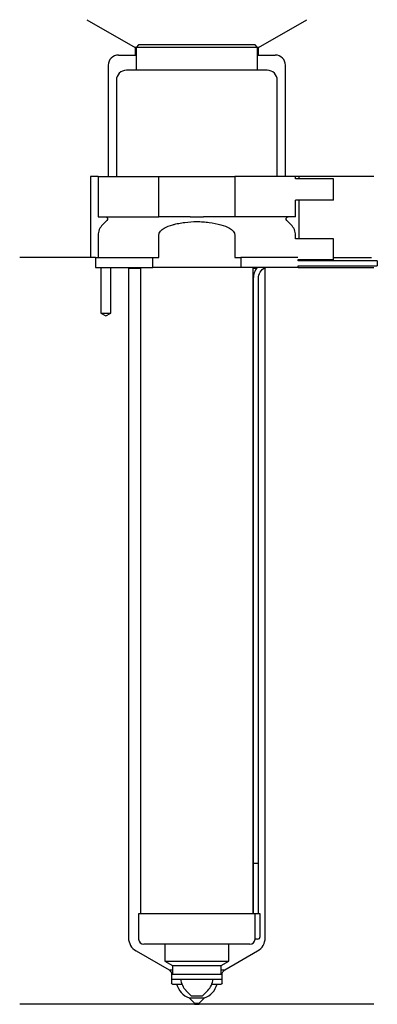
# Model space of a CAD drawing. Header units: inches. Extents: x 33 to 104, y 206 to 401.
import ezdxf

# ---------------------------------------------------------------- set-up
doc = ezdxf.new("R2010")
doc.units = ezdxf.units.IN
for name, color, linetype in [('201', 7, 'Continuous'), ('30', 7, 'Continuous'), ('32', 7, 'Continuous')]:
    doc.layers.add(name, color=color, linetype=linetype)

msp = doc.modelspace()

# ---------------------------------------------------------------- linework, layer by layer
at = {"layer": '201', "color": 113}
for p, q in [((46.4, 401.03), (55.92, 395.53)), ((80.32, 395.53), (89.85, 401.03)), ((55.92, 395.53), (55.92, 394.03)), ((56.12, 395.53), (55.92, 395.53)), ((80.32, 395.53), (80.12, 395.53)), ((80.32, 394.03), (80.32, 395.53)), ((52.62, 394.03), (55.92, 394.03)), ((55.92, 394.03), (56.12, 394.03)), ((80.12, 394.03), (80.32, 394.03)), ((80.32, 394.03), (83.62, 394.03)), ((50.62, 392.03), (50.62, 370.03)), ((85.62, 370.03), (85.62, 392.03)), ((47.12, 370.03), (47.12, 354.03)), ((48.62, 370.03), (47.12, 370.03)), ((103.12, 370.03), (87.62, 370.03)), ((88.25, 370.03), (88.25, 369.53)), ((88.25, 365.33), (88.25, 357.73)), ((47.12, 354.03), (33.12, 354.03)), ((48.12, 354.03), (33.12, 354.03)), ((48.12, 354.03), (48.12, 352.03)), ((95.12, 354.03), (102.6, 354.03)), ((95.12, 354.03), (102.6, 354.03)), ((49.12, 352.03), (49.12, 343.03)), ((51.12, 343.03), (51.12, 352.03)), ((54.52, 352.03), (54.62, 351.93)), ((54.62, 351.93), (57.02, 351.93)), ((54.62, 351.93), (54.62, 219.5)), ((79.22, 351.93), (79.97, 351.93)), ((81.42, 351.93), (81.62, 351.93)), ((81.62, 351.93), (81.72, 352.03)), ((81.62, 219.5), (81.62, 351.93)), ((88.12, 352.03), (103.12, 352.03)), ((49.12, 343.03), (50.12, 342.45)), ((50.12, 342.45), (51.12, 343.03)), ((56.12, 216.9), (62.62, 213.15)), ((73.63, 213.15), (80.12, 216.9)), ((62.62, 213.15), (63, 212.77)), ((62.62, 213.15), (63.32, 213.15)), ((63.12, 212.48), (63.12, 210.55)), ((72.93, 213.15), (73.63, 213.15)), ((73.13, 210.55), (73.13, 212.48)), ((73.24, 212.77), (73.63, 213.15)), ((63.32, 210.35), (64.12, 210.35)), ((64.12, 210.35), (65.15, 210.35)), ((71.09, 210.35), (72.12, 210.35)), ((72.12, 210.35), (72.93, 210.35)), ((66.62, 207.6), (67.67, 206.55)), ((66.62, 207.6), (69.62, 207.6)), ((67.67, 206.55), (67.67, 206.35)), ((67.67, 206.55), (68.57, 206.55)), ((68.57, 206.55), (69.62, 207.6)), ((68.57, 206.35), (68.57, 206.55)), ((67.67, 206.35), (33.12, 206.35)), ((67.67, 206.35), (68.57, 206.35)), ((103.12, 206.35), (68.57, 206.35))]:
    msp.add_line(p, q, dxfattribs=at)
for centre, radius, start, end in [((52.62, 392.03), 2, 90, 180), ((83.62, 392.03), 2, 0, 90), ((57.62, 219.5), 3, 180, 240), ((78.62, 219.5), 3, 300, 360), ((67.99, 211.36), 4, 194.5916, 249.9557), ((68.25, 211.36), 4, 290.0443, 345.4084)]:
    msp.add_arc(centre, radius, start, end, dxfattribs=at)
at = {"layer": '201', "color": 113, "extrusion": (0, 0, -1)}
for centre, radius, start, end in [((-62.72, 212.48), 0.4, 135, 180), ((-73.53, 212.48), 0.4, 0, 45), ((-63.32, 210.55), 0.2, -90, 0), ((-72.93, 210.55), 0.2, 180, 270)]:
    msp.add_arc(centre, radius, start, end, dxfattribs=at)
at = {"layer": '30', "color": 113}
for p, q in [((56.62, 396.03), (56.12, 395.53)), ((56.12, 395.53), (56.12, 391.03)), ((80.12, 395.53), (56.12, 395.53)), ((79.62, 396.03), (56.62, 396.03)), ((80.12, 395.53), (79.62, 396.03)), ((80.12, 391.03), (80.12, 395.53)), ((82.02, 391.03), (54.22, 391.03)), ((52.22, 389.03), (52.22, 370.03)), ((84.02, 370.03), (84.02, 389.03)), ((48.62, 370.03), (48.62, 362.03)), ((48.62, 370.03), (60.62, 370.03)), ((60.62, 362.03), (60.62, 370.03)), ((60.62, 370.03), (75.62, 370.03)), ((87.62, 370.03), (75.62, 370.03)), ((75.62, 370.03), (75.62, 362.03)), ((87.62, 369.53), (87.62, 370.03)), ((87.62, 362.03), (87.62, 365.33)), ((48.62, 362.03), (60.62, 362.03)), ((50.36, 361.34), (49.5, 360.49)), ((66.78, 362.03), (60.62, 362.03)), ((75.62, 362.03), (69.46, 362.03)), ((87.62, 362.03), (75.62, 362.03)), ((86.74, 360.49), (85.89, 361.34)), ((48.62, 358.37), (48.62, 354.03)), ((60.62, 354.03), (60.62, 358.37)), ((75.62, 358.37), (75.62, 354.03)), ((87.62, 357.73), (87.62, 358.37)), ((48.12, 354.03), (59.4, 354.03)), ((48.12, 354.03), (48.12, 352.03)), ((59.4, 354.03), (60.62, 354.03)), ((59.4, 352.03), (59.4, 354.03)), ((75.62, 354.03), (76.84, 354.03)), ((76.84, 354.03), (76.84, 352.03)), ((88.08, 354.03), (76.84, 354.03)), ((88.12, 353.33), (88.12, 353.53)), ((103.77, 353.33), (88.12, 353.33)), ((103.77, 353.33), (103.77, 352.33)), ((48.12, 352.03), (59.4, 352.03)), ((49.12, 352.03), (49.12, 343.03)), ((51.12, 343.03), (51.12, 352.03)), ((57.02, 352.03), (57.02, 224.23)), ((76.84, 352.03), (59.4, 352.03)), ((88.12, 352.03), (76.84, 352.03)), ((79.22, 224.23), (79.22, 352.03)), ((88.12, 352.33), (103.77, 352.33)), ((88.12, 352.03), (88.12, 352.33)), ((79.27, 349.83), (79.27, 234.23)), ((80.27, 234.23), (80.27, 349.83)), ((49.12, 343.03), (51.12, 343.03)), ((79.27, 234.23), (80.27, 234.23)), ((79.27, 234.23), (80.27, 234.23)), ((79.27, 234.23), (79.27, 224.23)), ((80.27, 224.23), (80.27, 234.23)), ((56.62, 224.23), (56.62, 219.23)), ((79.59, 224.23), (56.62, 224.23)), ((79.59, 224.23), (79.59, 219.73)), ((80.62, 224.23), (79.59, 224.23)), ((80.62, 219.73), (80.62, 224.23)), ((78.62, 218.23), (57.62, 218.23)), ((61.82, 218.23), (61.82, 214.89)), ((74.42, 214.89), (74.42, 218.23)), ((80.12, 219.23), (79.62, 219.23)), ((61.82, 214.89), (63.32, 214.03)), ((61.82, 214.89), (74.42, 214.89)), ((72.93, 214.03), (74.42, 214.89)), ((63.12, 212.33), (73.13, 212.33)), ((63.12, 212.33), (63.12, 211.33)), ((63.32, 214.03), (72.93, 214.03)), ((63.32, 214.03), (63.32, 212.33)), ((72.93, 212.33), (72.93, 214.03)), ((73.13, 211.33), (73.13, 212.33)), ((63.12, 211.33), (73.13, 211.33)), ((65.97, 209.08), (67.02, 208.03)), ((69.22, 208.03), (70.27, 209.08)), ((67.02, 208.03), (69.22, 208.03))]:
    msp.add_line(p, q, dxfattribs=at)
for centre, radius, start, end in [((54.22, 389.03), 2, 90, 180), ((82.02, 389.03), 2, 0, 90), ((51.62, 358.37), 3, 135, 180), ((84.62, 358.37), 3, 0, 45), ((82.77, 349.83), 3.5, 141.0539, 180), ((57.62, 219.23), 1, 180, 270), ((78.62, 219.23), 1, -90, 0), ((80.12, 219.73), 0.5, -90, 0), ((68.51, 211.61), 3.58, 184.5591, 225), ((67.74, 211.61), 3.58, 315, 355.4409)]:
    msp.add_arc(centre, radius, start, end, dxfattribs=at)
at = {"layer": '30', "color": 113, "extrusion": (0, 0, -1)}
for centre, radius, start, end in [((-50.07, 361.63), 0.4, 90, 225), ((-86.17, 361.63), 0.4, -45, 90), ((-82.77, 349.83), 2.5, 0, 61.6416)]:
    msp.add_arc(centre, radius, start, end, dxfattribs=at)
at = {"layer": '30', "color": 113}
for points, knots in [([(60.62, 358.37), (60.62, 358.99), (61.12, 359.49), (62.17, 360.14), (62.76, 360.34), (63.35, 360.49)], [0, 0, 0, 0, 0.5, 0.5, 1, 1, 1, 1]), ([(63.35, 360.49), (63.55, 360.54), (63.74, 360.59), (64.14, 360.68), (64.34, 360.72), (64.93, 360.83), (65.32, 360.9), (66.52, 361.06), (67.32, 361.11), (68.32, 361.11), (68.53, 361.11), (68.93, 361.09), (69.13, 361.08), (69.74, 361.04), (70.14, 361), (71.33, 360.84), (72.12, 360.69), (72.89, 360.49)], [0, 0, 0, 0, 0.0625, 0.0625, 0.125, 0.125, 0.25, 0.25, 0.5, 0.5, 0.5625, 0.5625, 0.625, 0.625, 0.75, 0.75, 1, 1, 1, 1]), ([(66.78, 362.03), (67.23, 362.03), (67.67, 362.02), (68.23, 362.02), (68.34, 362.02), (68.57, 362.02), (68.68, 362.02), (69.02, 362.03), (69.24, 362.03), (69.46, 362.03)], [0, 0, 0, 0, 0.5, 0.5, 0.625, 0.625, 0.75, 0.75, 1, 1, 1, 1]), ([(72.89, 360.49), (73.49, 360.34), (74.07, 360.14), (75.12, 359.49), (75.62, 358.98), (75.62, 358.37)], [0, 0, 0, 0, 0.5, 0.5, 1, 1, 1, 1]), ([(79.59, 219.73), (79.59, 219.67), (79.59, 219.62), (79.6, 219.51), (79.6, 219.46), (79.6, 219.37), (79.6, 219.34), (79.61, 219.28), (79.61, 219.26), (79.61, 219.24), (79.62, 219.23), (79.62, 219.23)], [0, 0, 0, 0, 0.208381, 0.208381, 0.416996, 0.416996, 0.625825, 0.625825, 0.83609, 0.83609, 1, 1, 1, 1])]:
    msp.add_open_spline(points, degree=3, knots=knots, dxfattribs=at)
at = {"layer": '32', "color": 113}
for p, q in [((95.12, 369.53), (87.58, 369.53)), ((95.12, 365.33), (95.12, 369.53)), ((95.12, 365.33), (87.58, 365.33)), ((95.12, 357.73), (87.58, 357.73)), ((95.12, 353.53), (95.12, 357.73)), ((95.12, 353.53), (88.08, 353.53))]:
    msp.add_line(p, q, dxfattribs=at)

doc.saveas('drawing.dxf')
